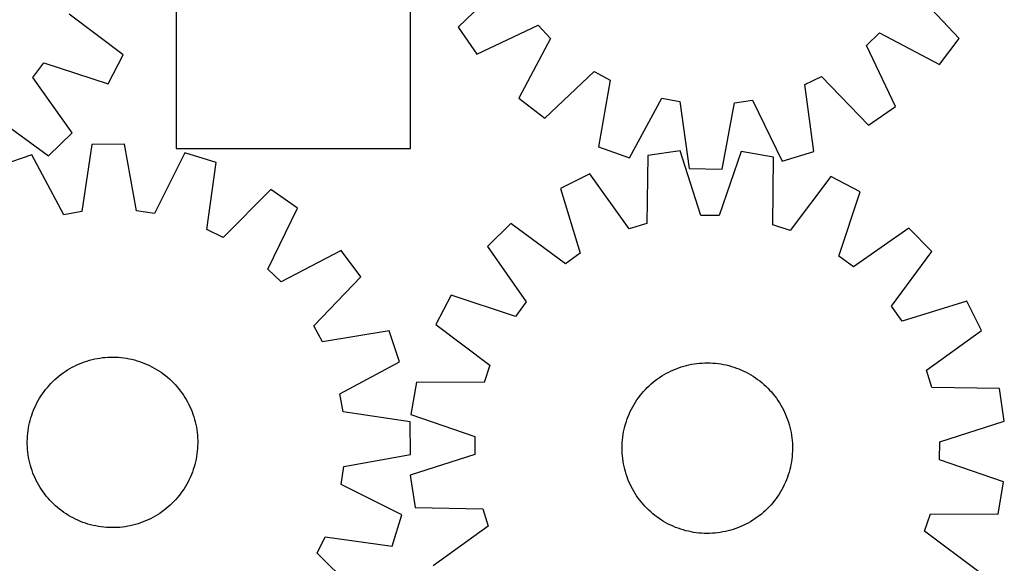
# Model space of a CAD drawing. Header units: millimetres. Extents: x 7 to 1493, y 7 to 2993.
# Tile 13 of 14: x 1028 to 1491, y 2501 to 2756. Entities that reach past the tile are written whole.
import ezdxf

# ---------------------------------------------------------------- set-up
doc = ezdxf.new("R2010")
doc.units = ezdxf.units.MM
doc.layers.add('CUT', color=7, linetype='CONTINUOUS', true_color=0x000000)

msp = doc.modelspace()

# ---------------------------------------------------------------- linework, layer by layer
at = {"layer": 'CUT'}
for p, q in [((1101.846153, 2875.394802), (1101.846153, 2695.394802)), ((1211.846153, 2695.394802), (1211.846153, 2875.394802)), ((1257.104135, 2774.356738), (1234.270062, 2752.275528)), ((1469.43789, 2747.035711), (1447.609981, 2770.112044)), ((1077.037917, 2739.33342), (1051.596475, 2758.352038)), ((1234.270062, 2752.275528), (1243.034234, 2739.629586)), ((1243.034234, 2739.629586), (1271.726325, 2753.258183)), ((1271.726325, 2753.258183), (1277.652741, 2747.061654)), ((1277.652741, 2747.061654), (1262.759716, 2719.005058)), ((1425.866038, 2743.759287), (1432.062567, 2749.685702)), ((1432.062567, 2749.685702), (1460.119163, 2734.792678)), ((1460.119163, 2734.792678), (1469.43789, 2747.035711)), ((1439.494634, 2715.067195), (1425.866038, 2743.759287)), ((1069.94209, 2725.681322), (1077.037917, 2739.33342)), ((1034.661919, 2728.679025), (1039.75776, 2735.574805)), ((1039.75776, 2735.574805), (1069.94209, 2725.681322)), ((1052.981092, 2702.729408), (1034.661919, 2728.679025)), ((1275.00275, 2709.68633), (1298.079082, 2731.51424)), ((1298.079082, 2731.51424), (1305.630271, 2727.452354)), ((1305.630271, 2727.452354), (1300.136128, 2696.166748)), ((1397.04287, 2725.415573), (1404.767482, 2729.137097)), ((1404.767482, 2729.137097), (1426.848693, 2706.303024)), ((1401.138091, 2693.916305), (1397.04287, 2725.415573)), ((1262.759716, 2719.005058), (1275.00275, 2709.68633)), ((1314.65959, 2691.087417), (1329.861291, 2718.977971)), ((1329.861291, 2718.977971), (1338.298091, 2717.448334)), ((1363.961888, 2716.876514), (1372.458445, 2718.028856)), ((1372.458445, 2718.028856), (1386.402808, 2689.488893)), ((1338.298091, 2717.448334), (1342.740634, 2685.996171)), ((1358.122867, 2685.653436), (1363.961888, 2716.876514)), ((1426.848693, 2706.303024), (1439.494634, 2715.067195)), ((1016.36408, 2710.674954), (1042.013829, 2691.938222)), ((1042.013829, 2691.938222), (1052.981092, 2702.729408)), ((1062.306034, 2697.225489), (1057.610561, 2665.810091)), ((1077.690527, 2697.444443), (1062.306034, 2697.225489)), ((1083.27813, 2666.175393), (1077.690527, 2697.444443)), ((1101.846153, 2695.394802), (1211.846153, 2695.394802)), ((1300.136128, 2696.166748), (1314.65959, 2691.087417)), ((1034.184934, 2692.360356), (1019.621072, 2687.39805)), ((1049.161727, 2664.348387), (1034.184934, 2692.360356)), ((1105.938692, 2693.381561), (1091.765139, 2664.954722)), ((1120.637874, 2688.835729), (1105.938692, 2693.381561)), ((1323.284295, 2692.035135), (1322.747324, 2660.275311)), ((1338.507342, 2694.268826), (1323.284295, 2692.035135)), ((1348.145536, 2664.002013), (1338.507342, 2694.268826)), ((1367.044339, 2693.943821), (1356.719324, 2663.904367)), ((1382.212566, 2691.364007), (1367.044339, 2693.943821)), ((1382.026074, 2659.600191), (1382.212566, 2691.364007)), ((1386.402808, 2689.488893), (1401.138091, 2693.916305)), ((1116.289332, 2657.370431), (1120.637874, 2688.835729)), ((1342.740634, 2685.996171), (1358.122867, 2685.653436)), ((1296.043566, 2683.525816), (1282.255836, 2676.697269)), ((1314.562993, 2657.718731), (1296.043566, 2683.525816)), ((1409.252431, 2682.236492), (1390.150056, 2656.857878)), ((1422.881066, 2675.095703), (1409.252431, 2682.236492)), ((1146.247976, 2676.242536), (1123.98375, 2653.586874)), ((1158.822989, 2667.376895), (1146.247976, 2676.242536)), ((1282.255836, 2676.697269), (1291.559471, 2646.325948)), ((1412.888142, 2644.944149), (1422.881066, 2675.095703)), ((1144.963968, 2638.795392), (1158.822989, 2667.376895)), ((1057.610561, 2665.810091), (1049.161727, 2664.348387)), ((1091.765139, 2664.954722), (1083.27813, 2666.175393)), ((1356.719324, 2663.904367), (1348.145536, 2664.002013)), ((1258.977888, 2660.186577), (1247.975114, 2649.431601)), ((1284.565737, 2641.365399), (1258.977888, 2660.186577)), ((1322.747324, 2660.275311), (1314.562993, 2657.718731)), ((1390.150056, 2656.857878), (1382.026074, 2659.600191)), ((1445.776948, 2658.059143), (1419.767087, 2639.825606)), ((1456.531925, 2647.056369), (1445.776948, 2658.059143)), ((1123.98375, 2653.586874), (1116.289332, 2657.370431)), ((1247.975114, 2649.431601), (1266.208651, 2623.42174)), ((1179.288132, 2647.4861), (1151.112611, 2632.819309)), ((1188.508047, 2635.168482), (1179.288132, 2647.4861)), ((1291.559471, 2646.325948), (1284.565737, 2641.365399)), ((1419.767087, 2639.825606), (1412.888142, 2644.944149)), ((1437.710747, 2621.46852), (1456.531925, 2647.056369)), ((1151.112611, 2632.819309), (1144.963968, 2638.795392)), ((1166.495165, 2612.26853), (1188.508047, 2635.168482)), ((1230.938554, 2626.535718), (1223.797765, 2612.907084)), ((1261.090108, 2616.542794), (1230.938554, 2626.535718)), ((1266.208651, 2623.42174), (1261.090108, 2616.542794)), ((1442.671296, 2614.474785), (1437.710747, 2621.46852)), ((1473.042616, 2623.778421), (1442.671296, 2614.474785)), ((1479.871163, 2609.990691), (1473.042616, 2623.778421)), ((1170.496161, 2604.684903), (1166.495165, 2612.26853)), ((1223.797765, 2612.907084), (1249.176378, 2593.804709)), ((1201.824962, 2609.927135), (1170.496161, 2604.684903)), ((1206.787268, 2595.363273), (1201.824962, 2609.927135)), ((1454.064079, 2591.471264), (1479.871163, 2609.990691)), ((1068.594962, 2597.416516), (1069.848539, 2597.503414)), ((1069.848539, 2597.503414), (1071.104227, 2597.550893)), ((1071.104227, 2597.550893), (1072.360787, 2597.558906)), ((1072.360787, 2597.558906), (1073.616979, 2597.527446)), ((1073.616979, 2597.527446), (1074.871562, 2597.456544)), ((1053.045313, 2592.791193), (1054.161278, 2593.368799)), ((1054.161278, 2593.368799), (1055.294836, 2593.911067)), ((1055.294836, 2593.911067), (1056.444867, 2594.417461)), ((1056.444867, 2594.417461), (1057.610237, 2594.887482)), ((1057.610237, 2594.887482), (1058.789795, 2595.320666)), ((1058.789795, 2595.320666), (1059.982378, 2595.716586)), ((1059.982378, 2595.716586), (1061.186809, 2596.07485)), ((1061.186809, 2596.07485), (1062.401899, 2596.395105)), ((1062.401899, 2596.395105), (1063.626449, 2596.677036)), ((1063.626449, 2596.677036), (1064.85925, 2596.920363)), ((1064.85925, 2596.920363), (1066.099086, 2597.124847)), ((1066.099086, 2597.124847), (1067.344733, 2597.290286)), ((1067.344733, 2597.290286), (1068.594962, 2597.416516)), ((1074.871562, 2597.456544), (1076.123299, 2597.346269)), ((1076.123299, 2597.346269), (1077.370955, 2597.19673)), ((1077.370955, 2597.19673), (1078.613298, 2597.008076)), ((1078.613298, 2597.008076), (1079.849103, 2596.780491)), ((1079.849103, 2596.780491), (1081.077148, 2596.514202)), ((1081.077148, 2596.514202), (1082.296224, 2596.209469)), ((1082.296224, 2596.209469), (1083.505126, 2595.866596)), ((1083.505126, 2595.866596), (1084.702662, 2595.485918)), ((1084.702662, 2595.485918), (1085.887649, 2595.067814)), ((1085.887649, 2595.067814), (1087.058919, 2594.612694)), ((1087.058919, 2594.612694), (1088.215315, 2594.121008)), ((1088.215315, 2594.121008), (1089.355696, 2593.593241)), ((1089.355696, 2593.593241), (1090.478937, 2593.029915)), ((1090.478937, 2593.029915), (1091.58393, 2592.431585)), ((1178.775299, 2580.386479), (1206.787268, 2595.363273)), ((1249.176378, 2593.804709), (1246.434066, 2585.680726)), ((1337.773388, 2592.52734), (1338.963657, 2592.930165)), ((1338.963657, 2592.930165), (1340.165991, 2593.295405)), ((1340.165991, 2593.295405), (1341.379204, 2593.622698)), ((1341.379204, 2593.622698), (1342.602099, 2593.911722)), ((1342.602099, 2593.911722), (1343.833469, 2594.162191)), ((1343.833469, 2594.162191), (1345.072099, 2594.373858)), ((1345.072099, 2594.373858), (1346.316766, 2594.546514)), ((1346.316766, 2594.546514), (1347.566242, 2594.679989)), ((1347.566242, 2594.679989), (1348.819295, 2594.774152)), ((1348.819295, 2594.774152), (1350.074686, 2594.828908)), ((1350.074686, 2594.828908), (1351.331179, 2594.844205)), ((1351.331179, 2594.844205), (1352.587531, 2594.820027)), ((1352.587531, 2594.820027), (1353.842505, 2594.756397)), ((1353.842505, 2594.756397), (1355.09486, 2594.65338)), ((1355.09486, 2594.65338), (1356.343362, 2594.511076)), ((1356.343362, 2594.511076), (1357.586778, 2594.329625)), ((1357.586778, 2594.329625), (1358.82388, 2594.109208)), ((1358.82388, 2594.109208), (1360.053449, 2593.850041)), ((1360.053449, 2593.850041), (1361.27427, 2593.55238)), ((1361.27427, 2593.55238), (1362.48514, 2593.216519)), ((1362.48514, 2593.216519), (1363.684862, 2592.84279)), ((1045.816199, 2587.810604), (1046.779287, 2588.61774)), ((1046.779287, 2588.61774), (1047.767252, 2589.394226)), ((1047.767252, 2589.394226), (1048.77912, 2590.139296)), ((1048.77912, 2590.139296), (1049.813893, 2590.852215)), ((1049.813893, 2590.852215), (1050.870547, 2591.53228)), ((1050.870547, 2591.53228), (1051.948042, 2592.178818)), ((1051.948042, 2592.178818), (1053.045313, 2592.791193)), ((1091.58393, 2592.431585), (1092.669583, 2591.798841)), ((1092.669583, 2591.798841), (1093.734825, 2591.132309)), ((1093.734825, 2591.132309), (1094.778605, 2590.432645)), ((1094.778605, 2590.432645), (1095.799894, 2589.700541)), ((1095.799894, 2589.700541), (1096.797682, 2588.936718)), ((1096.797682, 2588.936718), (1097.770986, 2588.141931)), ((1328.823537, 2588.006936), (1329.876232, 2588.693114)), ((1329.876232, 2588.693114), (1330.949961, 2589.345887)), ((1330.949961, 2589.345887), (1332.043665, 2589.964612)), ((1332.043665, 2589.964612), (1333.156263, 2590.548677)), ((1333.156263, 2590.548677), (1334.286658, 2591.097506)), ((1334.286658, 2591.097506), (1335.433735, 2591.610558)), ((1335.433735, 2591.610558), (1336.596361, 2592.087326)), ((1336.596361, 2592.087326), (1337.773388, 2592.52734)), ((1363.684862, 2592.84279), (1364.872253, 2592.431561)), ((1364.872253, 2592.431561), (1366.046141, 2591.983238)), ((1366.046141, 2591.983238), (1367.205368, 2591.498263)), ((1367.205368, 2591.498263), (1368.348789, 2590.977116)), ((1368.348789, 2590.977116), (1369.475276, 2590.420309)), ((1369.475276, 2590.420309), (1370.583718, 2589.828394)), ((1370.583718, 2589.828394), (1371.67302, 2589.201954)), ((1371.67302, 2589.201954), (1372.742108, 2588.541607)), ((1372.742108, 2588.541607), (1373.789927, 2587.848006)), ((1456.620658, 2583.286933), (1454.064079, 2591.471264)), ((1041.406276, 2583.344074), (1042.231243, 2584.291933)), ((1042.231243, 2584.291933), (1043.085576, 2585.213411)), ((1043.085576, 2585.213411), (1043.968431, 2586.107599)), ((1043.968431, 2586.107599), (1044.878939, 2586.973615)), ((1044.878939, 2586.973615), (1045.816199, 2587.810604)), ((1097.770986, 2588.141931), (1098.718845, 2587.316964)), ((1098.718845, 2587.316964), (1099.640323, 2586.462631)), ((1099.640323, 2586.462631), (1100.534511, 2585.579776)), ((1100.534511, 2585.579776), (1101.400527, 2584.669268)), ((1101.400527, 2584.669268), (1102.237516, 2583.732008)), ((1102.237516, 2583.732008), (1103.044652, 2582.76892)), ((1214.67025, 2585.867219), (1212.090436, 2570.698992)), ((1246.434066, 2585.680726), (1214.67025, 2585.867219)), ((1323.005676, 2583.228518), (1323.911148, 2584.099797)), ((1323.911148, 2584.099797), (1324.843541, 2584.942204)), ((1324.843541, 2584.942204), (1325.801934, 2585.754909)), ((1325.801934, 2585.754909), (1326.785383, 2586.537108)), ((1326.785383, 2586.537108), (1327.792915, 2587.288031)), ((1327.792915, 2587.288031), (1328.823537, 2588.006936)), ((1373.789927, 2587.848006), (1374.815441, 2587.121833)), ((1374.815441, 2587.121833), (1375.817641, 2586.363807)), ((1375.817641, 2586.363807), (1376.795535, 2585.574675)), ((1376.795535, 2585.574675), (1377.74816, 2584.755216)), ((1377.74816, 2584.755216), (1378.674574, 2583.906239)), ((1378.674574, 2583.906239), (1379.573865, 2583.028581)), ((1037.749366, 2578.242671), (1038.415898, 2579.307913)), ((1038.415898, 2579.307913), (1039.115562, 2580.351693)), ((1039.115562, 2580.351693), (1039.847666, 2581.372982)), ((1039.847666, 2581.372982), (1040.611489, 2582.37077)), ((1040.611489, 2582.37077), (1041.406276, 2583.344074)), ((1103.044652, 2582.76892), (1103.821138, 2581.780955)), ((1103.821138, 2581.780955), (1104.566208, 2580.769087)), ((1104.566208, 2580.769087), (1105.279127, 2579.734314)), ((1105.279127, 2579.734314), (1105.959192, 2578.67766)), ((1180.237003, 2571.937646), (1178.775299, 2580.386479)), ((1318.912424, 2578.470094), (1319.67045, 2579.472293)), ((1319.67045, 2579.472293), (1320.459582, 2580.450187)), ((1320.459582, 2580.450187), (1321.279041, 2581.402812)), ((1321.279041, 2581.402812), (1322.128018, 2582.329227)), ((1322.128018, 2582.329227), (1323.005676, 2583.228518)), ((1379.573865, 2583.028581), (1380.445144, 2582.123109)), ((1380.445144, 2582.123109), (1381.287552, 2581.190716)), ((1381.287552, 2581.190716), (1382.100256, 2580.232323)), ((1382.100256, 2580.232323), (1382.882456, 2579.248874)), ((1382.882456, 2579.248874), (1383.633379, 2578.241342)), ((1488.380482, 2582.749962), (1456.620658, 2583.286933)), ((1490.614173, 2567.526914), (1488.380482, 2582.749962)), ((1035.427199, 2573.788403), (1035.954966, 2574.928784)), ((1035.954966, 2574.928784), (1036.518292, 2576.052025)), ((1036.518292, 2576.052025), (1037.116622, 2577.157018)), ((1037.116622, 2577.157018), (1037.749366, 2578.242671)), ((1105.959192, 2578.67766), (1106.60573, 2577.600165)), ((1106.60573, 2577.600165), (1107.218105, 2576.502894)), ((1107.218105, 2576.502894), (1107.795711, 2575.386929)), ((1107.795711, 2575.386929), (1108.337979, 2574.253371)), ((1316.205863, 2574.23837), (1316.832303, 2575.327673)), ((1316.832303, 2575.327673), (1317.492649, 2576.396761)), ((1317.492649, 2576.396761), (1318.186251, 2577.444579)), ((1318.186251, 2577.444579), (1318.912424, 2578.470094)), ((1383.633379, 2578.241342), (1384.352284, 2577.21072)), ((1384.352284, 2577.21072), (1385.038462, 2576.158024)), ((1385.038462, 2576.158024), (1385.691235, 2575.084295)), ((1385.691235, 2575.084295), (1386.309959, 2573.990592)), ((1033.681611, 2569.078214), (1034.062289, 2570.27575)), ((1034.062289, 2570.27575), (1034.480393, 2571.460737)), ((1034.480393, 2571.460737), (1034.935513, 2572.632007)), ((1034.935513, 2572.632007), (1035.427199, 2573.788403)), ((1108.337979, 2574.253371), (1108.844373, 2573.10334)), ((1108.844373, 2573.10334), (1109.314394, 2571.93797)), ((1109.314394, 2571.93797), (1109.747578, 2570.758412)), ((1109.747578, 2570.758412), (1110.143498, 2569.565829)), ((1211.652401, 2567.242173), (1180.237003, 2571.937646)), ((1212.090436, 2570.698992), (1242.12989, 2560.373976)), ((1314.051019, 2569.700793), (1314.535994, 2570.86002)), ((1314.535994, 2570.86002), (1315.057141, 2572.003441)), ((1315.057141, 2572.003441), (1315.613947, 2573.129929)), ((1315.613947, 2573.129929), (1316.205863, 2574.23837)), ((1386.309959, 2573.990592), (1386.894024, 2572.877994)), ((1386.894024, 2572.877994), (1387.442853, 2571.747599)), ((1387.442853, 2571.747599), (1387.955905, 2570.600522)), ((1387.955905, 2570.600522), (1388.432673, 2569.437896)), ((1032.540131, 2564.186386), (1032.767716, 2565.422191)), ((1032.767716, 2565.422191), (1033.034005, 2566.650236)), ((1033.034005, 2566.650236), (1033.338738, 2567.869312)), ((1033.338738, 2567.869312), (1033.681611, 2569.078214)), ((1110.143498, 2569.565829), (1110.501762, 2568.361398)), ((1110.501762, 2568.361398), (1110.822017, 2567.146308)), ((1110.822017, 2567.146308), (1111.103948, 2565.921758)), ((1111.103948, 2565.921758), (1111.347275, 2564.688957)), ((1211.871355, 2551.85768), (1211.652401, 2567.242173)), ((1312.481877, 2564.928923), (1312.817737, 2566.139792)), ((1312.817737, 2566.139792), (1313.191467, 2567.339514)), ((1313.191467, 2567.339514), (1313.602696, 2568.526905)), ((1313.602696, 2568.526905), (1314.051019, 2569.700793)), ((1388.432673, 2569.437896), (1388.872687, 2568.260868)), ((1388.872687, 2568.260868), (1389.275513, 2567.0706)), ((1389.275513, 2567.0706), (1389.640752, 2565.868266)), ((1389.640752, 2565.868266), (1389.968046, 2564.655053)), ((1460.34736, 2557.888721), (1490.614173, 2567.526914)), ((1032.091663, 2560.44465), (1032.201938, 2561.696387)), ((1032.201938, 2561.696387), (1032.351477, 2562.944043)), ((1032.351477, 2562.944043), (1032.540131, 2564.186386)), ((1111.347275, 2564.688957), (1111.551759, 2563.449121)), ((1111.551759, 2563.449121), (1111.717198, 2562.203474)), ((1111.717198, 2562.203474), (1111.843428, 2560.953245)), ((1111.843428, 2560.953245), (1111.930326, 2559.699668)), ((1311.523181, 2559.998014), (1311.704631, 2561.24143)), ((1311.704631, 2561.24143), (1311.925049, 2562.478533)), ((1311.925049, 2562.478533), (1312.184216, 2563.708102)), ((1312.184216, 2563.708102), (1312.481877, 2564.928923)), ((1389.968046, 2564.655053), (1390.257069, 2563.432158)), ((1390.257069, 2563.432158), (1390.507538, 2562.200788)), ((1390.507538, 2562.200788), (1390.719205, 2560.962158)), ((1390.719205, 2560.962158), (1390.891862, 2559.717491)), ((1031.989301, 2557.933875), (1032.020761, 2559.190067)), ((1031.997314, 2556.677315), (1031.989301, 2557.933875)), ((1032.044793, 2555.421627), (1031.997314, 2556.677315)), ((1032.020761, 2559.190067), (1032.091663, 2560.44465)), ((1111.954358, 2555.931228), (1111.883456, 2554.676645)), ((1111.930326, 2559.699668), (1111.977805, 2558.44398)), ((1111.985818, 2557.18742), (1111.954358, 2555.931228)), ((1111.977805, 2558.44398), (1111.985818, 2557.18742)), ((1242.12989, 2560.373976), (1242.032244, 2551.800189)), ((1311.190052, 2554.985831), (1311.21423, 2556.242184)), ((1311.21423, 2556.242184), (1311.277859, 2557.497157)), ((1311.277859, 2557.497157), (1311.380877, 2558.749513)), ((1311.380877, 2558.749513), (1311.523181, 2559.998014)), ((1390.891862, 2559.717491), (1391.025337, 2558.468015)), ((1391.025337, 2558.468015), (1391.119499, 2557.214962)), ((1391.119499, 2557.214962), (1391.174256, 2555.95957)), ((1391.174256, 2555.95957), (1391.189552, 2554.703078)), ((1460.249714, 2549.314933), (1460.34736, 2557.888721)), ((1032.131691, 2554.16805), (1032.044793, 2555.421627)), ((1032.257921, 2552.917821), (1032.131691, 2554.16805)), ((1032.42336, 2551.672174), (1032.257921, 2552.917821)), ((1032.627844, 2550.432338), (1032.42336, 2551.672174)), ((1111.623642, 2552.177252), (1111.434988, 2550.934909)), ((1111.773181, 2553.424907), (1111.623642, 2552.177252)), ((1111.883456, 2554.676645), (1111.773181, 2553.424907)), ((1180.602305, 2546.270077), (1211.871355, 2551.85768)), ((1242.032244, 2551.800189), (1211.765431, 2542.161995)), ((1311.205349, 2553.729339), (1311.190052, 2554.985831)), ((1311.260105, 2552.473947), (1311.205349, 2553.729339)), ((1311.354268, 2551.220895), (1311.260105, 2552.473947)), ((1391.101745, 2552.191752), (1390.998727, 2550.939397)), ((1391.165374, 2553.446725), (1391.101745, 2552.191752)), ((1391.189552, 2554.703078), (1391.165374, 2553.446725)), ((1032.871171, 2549.199537), (1032.627844, 2550.432338)), ((1033.153102, 2547.974987), (1032.871171, 2549.199537)), ((1033.473357, 2546.759897), (1033.153102, 2547.974987)), ((1033.831621, 2545.555466), (1033.473357, 2546.759897)), ((1110.636381, 2547.251983), (1110.293508, 2546.043081)), ((1110.941114, 2548.471058), (1110.636381, 2547.251983)), ((1111.207403, 2549.699104), (1110.941114, 2548.471058)), ((1111.434988, 2550.934909), (1111.207403, 2549.699104)), ((1311.487743, 2549.971418), (1311.354268, 2551.220895)), ((1311.660399, 2548.726751), (1311.487743, 2549.971418)), ((1311.872066, 2547.488121), (1311.660399, 2548.726751)), ((1312.122535, 2546.256751), (1311.872066, 2547.488121)), ((1390.454555, 2547.210377), (1390.195388, 2545.980808)), ((1390.674973, 2548.447479), (1390.454555, 2547.210377)), ((1390.856423, 2549.690895), (1390.674973, 2548.447479)), ((1390.998727, 2550.939397), (1390.856423, 2549.690895)), ((1490.289168, 2538.989918), (1460.249714, 2549.314933)), ((1034.227541, 2544.362883), (1033.831621, 2545.555466)), ((1034.660725, 2543.183325), (1034.227541, 2544.362883)), ((1035.130746, 2542.017955), (1034.660725, 2543.183325)), ((1109.039606, 2542.489288), (1108.54792, 2541.332892)), ((1109.494726, 2543.660558), (1109.039606, 2542.489288)), ((1109.91283, 2544.845545), (1109.494726, 2543.660558)), ((1110.293508, 2546.043081), (1109.91283, 2544.845545)), ((1179.381634, 2537.783068), (1180.602305, 2546.270077)), ((1211.765431, 2542.161995), (1213.999122, 2526.938948)), ((1312.411559, 2545.033856), (1312.122535, 2546.256751)), ((1312.738852, 2543.820643), (1312.411559, 2545.033856)), ((1313.104091, 2542.618309), (1312.738852, 2543.820643)), ((1313.506917, 2541.428041), (1313.104091, 2542.618309)), ((1389.188137, 2542.349395), (1388.776908, 2541.162004)), ((1389.561867, 2543.549117), (1389.188137, 2542.349395)), ((1389.897728, 2544.759986), (1389.561867, 2543.549117)), ((1390.195388, 2545.980808), (1389.897728, 2544.759986)), ((1035.63714, 2540.867924), (1035.130746, 2542.017955)), ((1036.179408, 2539.734366), (1035.63714, 2540.867924)), ((1036.757014, 2538.618401), (1036.179408, 2539.734366)), ((1037.369389, 2537.52113), (1036.757014, 2538.618401)), ((1038.015927, 2536.443635), (1037.369389, 2537.52113)), ((1106.858497, 2537.964277), (1106.225753, 2536.878624)), ((1107.456827, 2539.06927), (1106.858497, 2537.964277)), ((1108.020153, 2540.192511), (1107.456827, 2539.06927)), ((1108.54792, 2541.332892), (1108.020153, 2540.192511)), ((1207.808473, 2523.609515), (1179.381634, 2537.783068)), ((1313.946931, 2540.251013), (1313.506917, 2541.428041)), ((1314.423699, 2539.088387), (1313.946931, 2540.251013)), ((1314.936751, 2537.941311), (1314.423699, 2539.088387)), ((1315.48558, 2536.810916), (1314.936751, 2537.941311)), ((1387.322463, 2537.685468), (1386.765657, 2536.558981)), ((1387.843611, 2538.828889), (1387.322463, 2537.685468)), ((1388.328585, 2539.988116), (1387.843611, 2538.828889)), ((1388.776908, 2541.162004), (1388.328585, 2539.988116)), ((1487.709354, 2523.821691), (1490.289168, 2538.989918)), ((1038.695992, 2535.386981), (1038.015927, 2536.443635)), ((1039.408911, 2534.352208), (1038.695992, 2535.386981)), ((1040.153981, 2533.34034), (1039.408911, 2534.352208)), ((1040.930467, 2532.352375), (1040.153981, 2533.34034)), ((1104.127453, 2533.748313), (1103.36363, 2532.750525)), ((1104.859557, 2534.769602), (1104.127453, 2533.748313)), ((1105.559221, 2535.813382), (1104.859557, 2534.769602)), ((1106.225753, 2536.878624), (1105.559221, 2535.813382)), ((1316.069645, 2535.698317), (1315.48558, 2536.810916)), ((1316.68837, 2534.604614), (1316.069645, 2535.698317)), ((1317.341143, 2533.530885), (1316.68837, 2534.604614)), ((1318.02732, 2532.47819), (1317.341143, 2533.530885)), ((1384.886955, 2533.292149), (1384.193353, 2532.24433)), ((1385.547302, 2534.361237), (1384.886955, 2533.292149)), ((1386.173742, 2535.450539), (1385.547302, 2534.361237)), ((1386.765657, 2536.558981), (1386.173742, 2535.450539)), ((1041.737603, 2531.389287), (1040.930467, 2532.352375)), ((1042.574592, 2530.452027), (1041.737603, 2531.389287)), ((1043.440608, 2529.541519), (1042.574592, 2530.452027)), ((1044.334796, 2528.658664), (1043.440608, 2529.541519)), ((1045.256274, 2527.804331), (1044.334796, 2528.658664)), ((1100.006688, 2529.013696), (1099.09618, 2528.14768)), ((1100.889543, 2529.907884), (1100.006688, 2529.013696)), ((1101.743876, 2530.829362), (1100.889543, 2529.907884)), ((1102.568843, 2531.777221), (1101.743876, 2530.829362)), ((1103.36363, 2532.750525), (1102.568843, 2531.777221)), ((1318.746225, 2531.447567), (1318.02732, 2532.47819)), ((1319.497148, 2530.440035), (1318.746225, 2531.447567)), ((1320.279348, 2529.456587), (1319.497148, 2530.440035)), ((1321.092053, 2528.498193), (1320.279348, 2529.456587)), ((1321.93446, 2527.565801), (1321.092053, 2528.498193)), ((1381.100564, 2528.286097), (1380.251586, 2527.359682)), ((1381.920023, 2529.238722), (1381.100564, 2528.286097)), ((1382.709155, 2530.216616), (1381.920023, 2529.238722)), ((1383.467181, 2531.218815), (1382.709155, 2530.216616)), ((1384.193353, 2532.24433), (1383.467181, 2531.218815)), ((1046.204133, 2526.979364), (1045.256274, 2527.804331)), ((1047.177437, 2526.184577), (1046.204133, 2526.979364)), ((1048.175225, 2525.420754), (1047.177437, 2526.184577)), ((1049.196514, 2524.68865), (1048.175225, 2525.420754)), ((1050.240294, 2523.988986), (1049.196514, 2524.68865)), ((1051.305536, 2523.322454), (1050.240294, 2523.988986)), ((1093.104572, 2523.589015), (1092.027077, 2522.942477)), ((1094.161226, 2524.26908), (1093.104572, 2523.589015)), ((1095.195999, 2524.981999), (1094.161226, 2524.26908)), ((1096.207867, 2525.727069), (1095.195999, 2524.981999)), ((1097.195832, 2526.503555), (1096.207867, 2525.727069)), ((1098.15892, 2527.310691), (1097.195832, 2526.503555)), ((1099.09618, 2528.14768), (1098.15892, 2527.310691)), ((1203.262641, 2508.910333), (1207.808473, 2523.609515)), ((1213.999122, 2526.938948), (1245.758946, 2526.401976)), ((1245.758946, 2526.401976), (1248.315525, 2518.217645)), ((1322.805739, 2526.660328), (1321.93446, 2527.565801)), ((1323.70503, 2525.782671), (1322.805739, 2526.660328)), ((1324.631445, 2524.933693), (1323.70503, 2525.782671)), ((1325.584069, 2524.114234), (1324.631445, 2524.933693)), ((1326.561964, 2523.325102), (1325.584069, 2524.114234)), ((1376.57767, 2523.934001), (1375.594222, 2523.151801)), ((1377.536063, 2524.746705), (1376.57767, 2523.934001)), ((1378.468456, 2525.589113), (1377.536063, 2524.746705)), ((1379.373928, 2526.460392), (1378.468456, 2525.589113)), ((1380.251586, 2527.359682), (1379.373928, 2526.460392)), ((1453.203226, 2515.884201), (1455.945539, 2524.008183)), ((1455.945539, 2524.008183), (1487.709354, 2523.821691)), ((1052.391189, 2522.68971), (1051.305536, 2523.322454)), ((1053.496182, 2522.09138), (1052.391189, 2522.68971)), ((1054.619423, 2521.528054), (1053.496182, 2522.09138)), ((1055.759804, 2521.000287), (1054.619423, 2521.528054)), ((1056.9162, 2520.508601), (1055.759804, 2521.000287)), ((1058.08747, 2520.053481), (1056.9162, 2520.508601)), ((1059.272457, 2519.635377), (1058.08747, 2520.053481)), ((1060.469993, 2519.254699), (1059.272457, 2519.635377)), ((1061.678895, 2518.911826), (1060.469993, 2519.254699)), ((1082.78831, 2519.046445), (1081.57322, 2518.72619)), ((1083.992741, 2519.404709), (1082.78831, 2519.046445)), ((1085.185324, 2519.800629), (1083.992741, 2519.404709)), ((1086.364882, 2520.233813), (1085.185324, 2519.800629)), ((1087.530252, 2520.703834), (1086.364882, 2520.233813)), ((1088.680283, 2521.210228), (1087.530252, 2520.703834)), ((1089.813841, 2521.752496), (1088.680283, 2521.210228)), ((1090.929806, 2522.330102), (1089.813841, 2521.752496)), ((1092.027077, 2522.942477), (1090.929806, 2522.330102)), ((1327.564163, 2522.567076), (1326.561964, 2523.325102)), ((1328.589678, 2521.840904), (1327.564163, 2522.567076)), ((1329.637496, 2521.147302), (1328.589678, 2521.840904)), ((1330.706584, 2520.486955), (1329.637496, 2521.147302)), ((1331.795886, 2519.860515), (1330.706584, 2520.486955)), ((1332.904328, 2519.2686), (1331.795886, 2519.860515)), ((1334.030816, 2518.711794), (1332.904328, 2519.2686)), ((1369.223341, 2519.140233), (1368.092946, 2518.591403)), ((1370.33594, 2519.724298), (1369.223341, 2519.140233)), ((1371.429643, 2520.343022), (1370.33594, 2519.724298)), ((1372.503372, 2520.995795), (1371.429643, 2520.343022)), ((1373.556067, 2521.681973), (1372.503372, 2520.995795)), ((1374.586689, 2522.400878), (1373.556067, 2521.681973)), ((1375.594222, 2523.151801), (1374.586689, 2522.400878)), ((1062.89797, 2518.607093), (1061.678895, 2518.911826)), ((1064.126016, 2518.340804), (1062.89797, 2518.607093)), ((1065.361821, 2518.113219), (1064.126016, 2518.340804)), ((1066.604164, 2517.924565), (1065.361821, 2518.113219)), ((1067.85182, 2517.775026), (1066.604164, 2517.924565)), ((1069.103557, 2517.664751), (1067.85182, 2517.775026)), ((1070.35814, 2517.593849), (1069.103557, 2517.664751)), ((1071.614332, 2517.562389), (1070.35814, 2517.593849)), ((1072.870892, 2517.570402), (1071.614332, 2517.562389)), ((1074.12658, 2517.617881), (1072.870892, 2517.570402)), ((1075.380157, 2517.704779), (1074.12658, 2517.617881)), ((1076.630386, 2517.831009), (1075.380157, 2517.704779)), ((1077.876033, 2517.996448), (1076.630386, 2517.831009)), ((1079.115869, 2518.200932), (1077.876033, 2517.996448)), ((1080.34867, 2518.444259), (1079.115869, 2518.200932)), ((1081.57322, 2518.72619), (1080.34867, 2518.444259)), ((1248.315525, 2518.217645), (1222.508441, 2499.698219)), ((1335.174237, 2518.190646), (1334.030816, 2518.711794)), ((1336.333463, 2517.705672), (1335.174237, 2518.190646)), ((1337.507352, 2517.257349), (1336.333463, 2517.705672)), ((1338.694743, 2516.846119), (1337.507352, 2517.257349)), ((1339.894465, 2516.47239), (1338.694743, 2516.846119)), ((1341.105334, 2516.136529), (1339.894465, 2516.47239)), ((1342.326155, 2515.838868), (1341.105334, 2516.136529)), ((1343.555724, 2515.579701), (1342.326155, 2515.838868)), ((1344.792827, 2515.359284), (1343.555724, 2515.579701)), ((1346.036242, 2515.177834), (1344.792827, 2515.359284)), ((1347.284744, 2515.03553), (1346.036242, 2515.177834)), ((1348.5371, 2514.932512), (1347.284744, 2515.03553)), ((1349.792073, 2514.868883), (1348.5371, 2514.932512)), ((1351.048426, 2514.844705), (1349.792073, 2514.868883)), ((1352.304918, 2514.860001), (1351.048426, 2514.844705)), ((1353.56031, 2514.914758), (1352.304918, 2514.860001)), ((1354.813362, 2515.00892), (1353.56031, 2514.914758)), ((1356.062838, 2515.142395), (1354.813362, 2515.00892)), ((1357.307506, 2515.315052), (1356.062838, 2515.142395)), ((1358.546136, 2515.526719), (1357.307506, 2515.315052)), ((1359.777506, 2515.777188), (1358.546136, 2515.526719)), ((1361.000401, 2516.066211), (1359.777506, 2515.777188)), ((1362.213614, 2516.393504), (1361.000401, 2516.066211)), ((1363.415948, 2516.758744), (1362.213614, 2516.393504)), ((1364.606216, 2517.161569), (1363.415948, 2516.758744)), ((1365.783244, 2517.601583), (1364.606216, 2517.161569)), ((1366.94587, 2518.078352), (1365.783244, 2517.601583)), ((1368.092946, 2518.591403), (1366.94587, 2518.078352)), ((1478.581839, 2496.781826), (1453.203226, 2515.884201)), ((1168.013786, 2505.564457), (1171.797343, 2513.258875)), ((1171.797343, 2513.258875), (1203.262641, 2508.910333)), ((1190.669448, 2483.300231), (1168.013786, 2505.564457))]:
    msp.add_line(p, q, dxfattribs=at)

doc.saveas('drawing.dxf')
